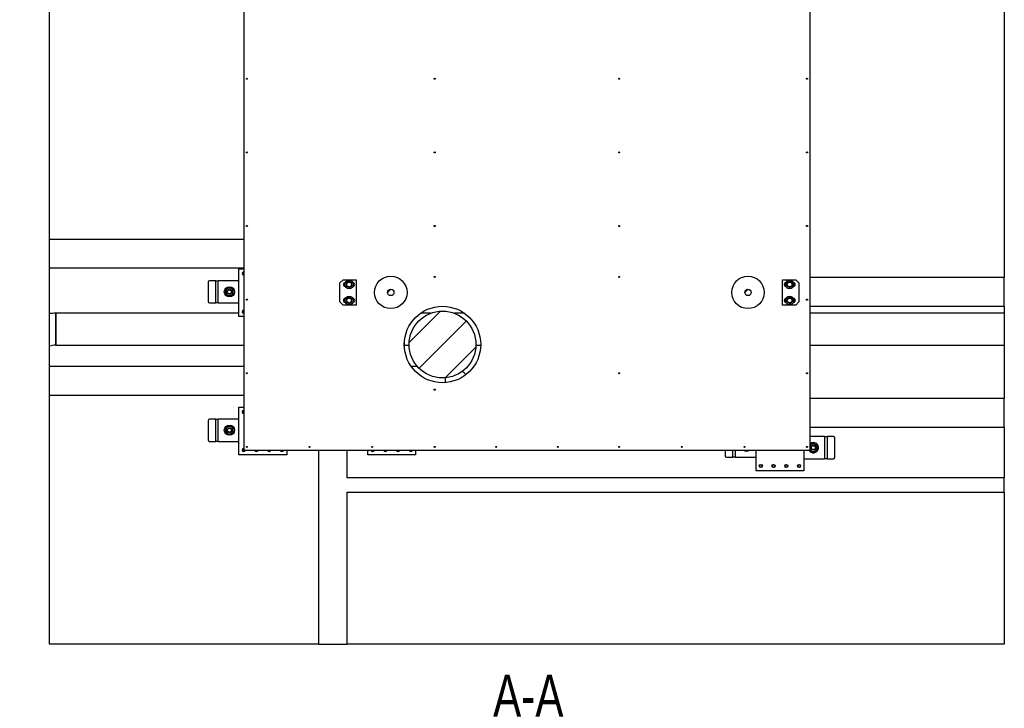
# Model space of a CAD drawing. Header units: millimetres. Extents: x 5 to 589, y 5 to 415.
# Tile 51 of 90: x 176 to 299, y 143 to 229. Entities that reach past the tile are written whole.
import ezdxf

# ---------------------------------------------------------------- set-up
doc = ezdxf.new("R2010")
doc.units = ezdxf.units.MM
for name, color, linetype in [('COTES', 1, 'Continuous'), ('NOTES', 6, 'Continuous'), ('TRAIT-FINS', 9, 'Continuous')]:
    doc.layers.add(name, color=color, linetype=linetype)
doc.layers.add('TRAIT-FORT', color=4, linetype='Continuous', lineweight=25)
doc.styles.add('SLDTEXTSTYLE0', font='TXT', dxfattribs={"width": 0.75})
doc.dimstyles.new('SLDDIMSTYLE0', dxfattribs={"dimtxt": 3, "dimasz": 2, "dimexe": 0, "dimexo": 0.0625, "dimgap": 0.75, "dimtad": 1, "dimdec": 0, "dimlfac": 25, "dimrnd": 1e-09, "dimzin": 12, "dimdsep": 46, "dimtxsty": 'SLDTEXTSTYLE0', "dimsah": 1, "dimcen": 0.09, "dimadec": 0, "dimazin": 3, "dimtfac": 1, "dimtdec": 0, "dimtofl": 0, "dimtmove": 0, "dimatfit": 3, "dimfxl": 1, "dimfrac": 2, "dimtolj": 1, "dimtzin": 12, "dimarcsym": 0})

# ---------------------------------------------------------------- blocks, each defined once
blk = doc.blocks.new('_D_2')
at = {"layer": 'COTES', "color": 1, "transparency": 16777216}
for p, q in [((131.51, 282.62), (171.51, 282.62)), ((170.51, 282.62), (170.51, 174.62)), ((155.51, 174.62), (171.51, 174.62))]:
    blk.add_line(p, q, dxfattribs=at)
for points in [[(170.51, 282.62), (170.01, 280.62), (171.01, 280.62)], [(170.51, 174.62), (171.01, 176.62), (170.01, 176.62)]]:
    blk.add_solid(points, dxfattribs=at)
at = {"layer": 'COTES', "color": 1, "transparency": 16777216, "char_height": 3, "attachment_point": 1, "rotation": 90, "style": 'SLDTEXTSTYLE0'}
for s, insert in [('OUVERTURE DALLES FP', (166.64, 212.29)), ('2700', (166.64, 202.3))]:
    blk.add_mtext(s, dxfattribs=dict(at, insert=insert))

msp = doc.modelspace()

# ---------------------------------------------------------------- hatches: boundary and pattern name
at = {"layer": 'TRAIT-FINS'}
h = msp.add_hatch(dxfattribs=at)
h.set_pattern_fill('ANSI31', color=9, style=0)
edge = h.paths.add_edge_path(flags=0)
edge.add_arc((222.166, 194.843), 0.4, 0, 360)
h = msp.add_hatch(dxfattribs=at)
h.set_pattern_fill('ANSI31', color=9, style=0)
edge = h.paths.add_edge_path(flags=0)
edge.add_arc((267.062, 194.843), 0.4, 0, 360)
h = msp.add_hatch(dxfattribs=at)
h.set_pattern_fill('ANSI31', color=9, style=0)
edge = h.paths.add_edge_path(flags=0)
edge.add_arc((228.666, 188.295), 4.2, 0, 360)

# ---------------------------------------------------------------- linework, layer by layer
at = {"layer": 'TRAIT-FORT', "color": 4, "linetype": 'Continuous', "lineweight": 25}
for p, q in [((179.282, 201.517), (179.282, 318.621)), ((299.282, 284.521), (299.282, 196.717)), ((203.682, 241.02), (203.682, 175.021)), ((274.882, 175.021), (274.882, 241.02)), ((203.682, 201.517), (179.282, 201.517)), ((179.282, 197.917), (179.282, 201.517)), ((179.282, 197.917), (203.682, 197.917)), ((179.282, 192.179), (179.282, 197.917)), ((203.082, 197.821), (203.682, 197.821)), ((203.082, 191.821), (203.082, 197.821)), ((199.198, 196.115), (199.198, 193.715)), ((200.163, 196.315), (199.371, 196.315)), ((200.163, 193.515), (200.163, 196.315)), ((200.163, 196.315), (200.483, 196.315)), ((203.082, 196.315), (200.483, 196.315)), ((200.483, 193.515), (200.483, 196.315)), ((215.769, 196.042), (216.169, 196.442)), ((215.769, 193.642), (215.769, 196.042)), ((216.169, 196.442), (217.83, 196.442)), ((217.83, 196.442), (217.83, 193.242)), ((271.413, 193.242), (271.413, 196.442)), ((271.413, 196.442), (273.074, 196.442)), ((272.785, 196.082), (272.79, 196.082)), ((272.79, 195.602), (272.785, 195.602)), ((273.074, 196.442), (273.474, 196.042)), ((273.474, 196.042), (273.474, 193.642)), ((299.282, 196.717), (274.882, 196.717)), ((299.282, 194.917), (299.282, 196.717)), ((299.282, 193.117), (299.282, 194.917)), ((199.371, 193.515), (200.163, 193.515)), ((200.483, 193.515), (200.163, 193.515)), ((200.483, 193.515), (203.082, 193.515)), ((216.169, 193.242), (215.769, 193.642)), ((217.83, 193.242), (216.169, 193.242)), ((273.074, 193.242), (271.413, 193.242)), ((272.785, 194.082), (272.79, 194.082)), ((272.79, 193.602), (272.785, 193.602)), ((273.474, 193.642), (273.074, 193.242)), ((274.882, 193.117), (299.282, 193.117)), ((299.282, 193.117), (299.282, 192.221)), ((203.082, 192.221), (180.049, 192.221)), ((180.049, 188.221), (180.049, 192.221)), ((180.049, 192.221), (180.049, 188.221)), ((227.174, 192.221), (225.904, 192.221)), ((231.427, 192.221), (230.158, 192.221)), ((299.282, 192.221), (274.882, 192.221)), ((299.282, 192.221), (299.282, 190.221)), ((203.682, 191.821), (203.082, 191.821)), ((299.282, 190.221), (299.282, 188.221)), ((180.049, 188.221), (203.682, 188.221)), ((223.882, 187.903), (223.882, 188.686)), ((223.882, 188.221), (224.467, 188.221)), ((232.865, 188.221), (233.465, 188.221)), ((274.882, 188.221), (299.282, 188.221)), ((299.282, 188.221), (299.282, 181.508)), ((179.282, 185.508), (179.282, 188.067)), ((203.682, 185.508), (179.282, 185.508)), ((179.282, 181.908), (179.282, 185.508)), ((225.524, 185.508), (224.758, 185.508)), ((229.053, 183.51), (229.053, 184.113)), ((179.282, 181.908), (203.682, 181.908)), ((179.282, 150.621), (179.282, 181.908)), ((299.282, 181.508), (274.882, 181.508)), ((299.282, 179.708), (299.282, 181.508)), ((203.082, 180.421), (203.682, 180.421)), ((203.082, 174.421), (203.082, 180.421)), ((299.282, 177.908), (299.282, 179.708)), ((199.198, 178.715), (199.198, 176.315)), ((200.163, 178.915), (199.371, 178.915)), ((200.163, 176.115), (200.163, 178.915)), ((200.163, 178.915), (200.483, 178.915)), ((203.082, 178.915), (200.483, 178.915)), ((200.483, 176.115), (200.483, 178.915)), ((274.882, 177.908), (299.282, 177.908)), ((299.282, 177.908), (299.282, 171.521)), ((199.371, 176.115), (200.163, 176.115)), ((200.483, 176.115), (200.163, 176.115)), ((200.483, 176.115), (203.082, 176.115)), ((276.681, 176.726), (274.882, 176.726)), ((276.681, 176.726), (276.681, 173.926)), ((276.681, 176.726), (277.001, 176.726)), ((277.001, 176.726), (277.001, 173.926)), ((277.793, 176.726), (277.001, 176.726)), ((277.966, 174.126), (277.966, 176.526)), ((203.682, 175.021), (274.882, 175.021)), ((209.082, 175.021), (209.082, 174.421)), ((213.082, 175.021), (213.082, 150.621)), ((216.682, 171.521), (216.682, 175.021)), ((219.282, 174.421), (219.282, 175.021)), ((225.282, 175.021), (225.282, 174.421)), ((264.198, 175.021), (264.198, 174.315)), ((265.163, 174.115), (265.163, 175.021)), ((265.483, 174.115), (265.483, 175.021)), ((266.779, 175.021), (266.883, 174.961)), ((266.883, 174.961), (266.987, 175.021)), ((268.082, 172.421), (268.082, 175.021)), ((274.082, 175.021), (274.082, 172.421)), ((209.082, 174.421), (203.082, 174.421)), ((225.282, 174.421), (219.282, 174.421)), ((264.371, 174.115), (265.163, 174.115)), ((265.483, 174.115), (265.163, 174.115)), ((265.483, 174.115), (268.082, 174.115)), ((274.082, 173.926), (276.681, 173.926)), ((277.001, 173.926), (276.681, 173.926)), ((277.001, 173.926), (277.793, 173.926)), ((274.082, 172.421), (268.082, 172.421)), ((299.282, 171.521), (216.682, 171.521)), ((299.282, 169.721), (299.282, 171.521)), ((216.682, 150.621), (216.682, 169.721)), ((216.682, 169.721), (299.282, 169.721)), ((299.282, 169.721), (299.282, 150.621)), ((213.082, 150.621), (179.282, 150.621)), ((213.082, 150.621), (214.882, 150.621)), ((214.882, 150.621), (216.682, 150.621)), ((299.282, 150.621), (216.682, 150.621))]:
    msp.add_line(p, q, dxfattribs=at)
for centre, radius in [((204.082, 221.706), 0.068), ((227.682, 221.706), 0.068), ((250.882, 221.706), 0.068), ((274.482, 221.706), 0.068), ((204.082, 212.449), 0.068), ((227.682, 212.449), 0.068), ((250.882, 212.449), 0.068), ((274.482, 212.449), 0.068), ((204.082, 203.192), 0.068), ((227.682, 203.192), 0.068), ((250.882, 203.192), 0.068), ((274.482, 203.192), 0.068), ((222.166, 194.843), 2.04), ((227.682, 196.792), 0.068), ((250.882, 196.792), 0.068), ((267.062, 194.843), 2.04), ((201.883, 194.915), 0.64), ((216.926, 195.842), 0.54), ((216.926, 195.842), 0.299), ((272.302, 195.842), 0.54), ((272.302, 195.842), 0.299), ((201.883, 194.915), 0.32), ((201.883, 194.915), 0.244), ((216.926, 193.842), 0.54), ((222.166, 194.843), 0.4), ((267.062, 194.843), 0.4), ((272.302, 193.842), 0.54), ((204.082, 193.935), 0.068), ((216.926, 193.842), 0.299), ((228.666, 188.295), 4.8), ((272.302, 193.842), 0.299), ((274.482, 193.935), 0.068), ((228.666, 188.295), 4.2), ((204.082, 184.678), 0.068), ((250.882, 184.678), 0.068), ((274.482, 184.678), 0.068), ((227.682, 182.621), 0.068), ((201.883, 177.515), 0.64), ((201.883, 177.515), 0.32), ((201.883, 177.515), 0.244), ((204.082, 175.421), 0.068), ((211.949, 175.421), 0.068), ((219.815, 175.421), 0.068), ((227.682, 175.421), 0.068), ((235.415, 175.421), 0.068), ((243.149, 175.421), 0.068), ((250.882, 175.421), 0.068), ((258.749, 175.421), 0.068), ((266.615, 175.421), 0.068), ((274.482, 175.421), 0.068), ((275.281, 175.326), 0.32), ((275.281, 175.326), 0.244), ((268.682, 173.021), 0.2), ((268.682, 173.021), 0.172), ((270.282, 173.021), 0.2), ((270.282, 173.021), 0.172), ((271.882, 173.021), 0.2), ((271.882, 173.021), 0.172), ((273.482, 173.021), 0.2), ((273.482, 173.021), 0.172)]:
    msp.add_circle(centre, radius, dxfattribs=at)
for centre, radius, start, end in [((203.682, 197.221), 0.2, 90, 270), ((203.682, 197.221), 0.172, 90, 270), ((199.386, 196.128), 0.188, 94.40195, 183.81126), ((216.452, 195.842), 0.24, 90, 270), ((216.926, 195.842), 0.374, 144.61998, 155.38002), ((216.926, 195.842), 0.374, 204.61998, 215.38002), ((216.926, 195.842), 0.374, 84.61998, 95.38002), ((216.926, 195.842), 0.374, 24.61998, 35.38002), ((216.926, 195.842), 0.374, 324.61998, 335.38002), ((217.403, 195.842), 0.24, 270, 90), ((271.84, 195.842), 0.24, 95.02864, 265.41614), ((272.302, 195.842), 0.374, 144.61998, 155.38002), ((272.302, 195.842), 0.374, 204.61998, 215.38002), ((272.302, 195.842), 0.374, 84.61998, 95.38002), ((272.302, 195.842), 0.374, 24.61998, 35.38002), ((272.302, 195.842), 0.374, 324.61998, 335.38002), ((272.79, 195.842), 0.24, 270, 90), ((201.883, 194.915), 0.48, 120, 180), ((201.883, 194.915), 0.48, 180, 240), ((201.883, 194.915), 0.48, 60, 120), ((201.883, 194.915), 0.48, 240, 300), ((201.883, 194.915), 0.48, 360, 60), ((201.883, 194.915), 0.48, 300, 360), ((216.926, 195.842), 0.374, 264.61998, 275.38002), ((272.302, 195.842), 0.374, 264.61998, 275.38002), ((199.386, 193.703), 0.188, 176.18874, 265.59805), ((216.452, 193.842), 0.24, 90, 270), ((216.926, 193.842), 0.374, 144.61998, 155.38002), ((216.926, 193.842), 0.374, 204.61998, 215.38002), ((216.926, 193.842), 0.374, 84.61998, 95.38002), ((216.926, 193.842), 0.374, 264.61998, 275.38002), ((216.926, 193.842), 0.374, 24.61998, 35.38002), ((216.926, 193.842), 0.374, 324.61998, 335.38002), ((217.403, 193.842), 0.24, 270, 90), ((271.84, 193.842), 0.24, 95.02864, 265.41614), ((272.302, 193.842), 0.374, 144.61998, 155.38002), ((272.302, 193.842), 0.374, 204.61998, 215.38002), ((272.302, 193.842), 0.374, 84.61998, 95.38002), ((272.302, 193.842), 0.374, 264.61998, 275.38002), ((272.302, 193.842), 0.374, 24.61998, 35.38002), ((272.302, 193.842), 0.374, 324.61998, 335.38002), ((272.79, 193.842), 0.24, 270, 90), ((180.049, 186.221), 6, 89.99961, 97.34164), ((203.682, 192.421), 0.2, 90, 270), ((203.682, 192.421), 0.172, 90, 270), ((180.049, 186.221), 2, 90.0012, 112.48122), ((229.053, 181.708), 3.8, 47.52805, 56.91577), ((203.682, 179.821), 0.2, 90, 270), ((203.682, 179.821), 0.172, 90, 270), ((199.386, 178.728), 0.188, 94.40195, 183.81126), ((201.883, 177.515), 0.48, 120, 180), ((201.883, 177.515), 0.48, 180, 240), ((201.883, 177.515), 0.48, 60, 120), ((201.883, 177.515), 0.48, 240, 300), ((201.883, 177.515), 0.48, 360, 60), ((201.883, 177.515), 0.48, 300, 360), ((199.386, 176.303), 0.188, 176.18874, 265.59805), ((275.281, 175.326), 0.64, 208.52132, 128.56059), ((275.281, 175.326), 0.48, 120, 146.21422), ((275.281, 175.326), 0.48, 60, 120), ((275.281, 175.326), 0.48, 0, 60), ((277.778, 176.539), 0.188, 356.18874, 85.59805), ((203.682, 175.021), 0.2, 90, 360), ((203.682, 175.021), 0.172, 90, 360), ((205.282, 175.021), 0.2, 180, 360), ((205.282, 175.021), 0.172, 180, 360), ((206.882, 175.021), 0.2, 180, 360), ((206.882, 175.021), 0.172, 180, 360), ((208.482, 175.021), 0.2, 180, 360), ((208.482, 175.021), 0.172, 180, 360), ((219.882, 175.021), 0.2, 180, 360), ((219.882, 175.021), 0.172, 180, 360), ((221.482, 175.021), 0.2, 180, 360), ((221.482, 175.021), 0.172, 180, 360), ((223.082, 175.021), 0.2, 180, 360), ((223.082, 175.021), 0.172, 180, 360), ((224.682, 175.021), 0.2, 180, 360), ((224.682, 175.021), 0.172, 180, 360), ((266.883, 175.515), 0.64, 230.58021, 309.41979), ((275.281, 175.326), 0.48, 213.78578, 240), ((275.281, 175.326), 0.48, 240, 300), ((275.281, 175.326), 0.48, 300, 0), ((264.386, 174.303), 0.188, 176.18874, 265.59805), ((277.778, 174.114), 0.188, 274.40195, 3.81126)]:
    msp.add_arc(centre, radius, start, end, dxfattribs=at)
for points, knots in [([(216.586, 195.686), (216.586, 195.699), (216.586, 195.724), (216.586, 195.761), (216.586, 195.799), (216.586, 195.837), (216.586, 195.875), (216.586, 195.913), (216.586, 195.951), (216.586, 195.979), (216.586, 195.995), (216.586, 195.998)], [0, 0, 0, 0, 0.12021447, 0.24049905, 0.36103074, 0.48166093, 0.60331764, 0.72508065, 0.84713528, 0.96927319, 1, 1, 1, 1]), ([(216.621, 196.059), (216.643, 196.072), (216.687, 196.097), (216.755, 196.136), (216.823, 196.175), (216.868, 196.202), (216.89, 196.215)], [0, 0, 0, 0, 0.24800992, 0.49674484, 0.74795369, 1, 1, 1, 1]), ([(216.89, 195.47), (216.868, 195.483), (216.824, 195.508), (216.756, 195.547), (216.688, 195.587), (216.643, 195.613), (216.621, 195.626)], [0, 0, 0, 0, 0.24800992, 0.49674484, 0.74795369, 1, 1, 1, 1]), ([(216.961, 196.215), (216.983, 196.202), (217.027, 196.176), (217.095, 196.137), (217.163, 196.098), (217.208, 196.072), (217.23, 196.059)], [0, 0, 0, 0, 0.2480099, 0.4967448, 0.7479537, 1, 1, 1, 1]), ([(217.23, 195.626), (217.208, 195.613), (217.164, 195.587), (217.096, 195.548), (217.028, 195.509), (216.983, 195.483), (216.961, 195.47)], [0, 0, 0, 0, 0.24800992, 0.49674484, 0.74795369, 1, 1, 1, 1]), ([(217.266, 195.998), (217.266, 195.995), (217.266, 195.979), (217.266, 195.951), (217.266, 195.914), (217.266, 195.876), (217.266, 195.838), (217.266, 195.8), (217.266, 195.762), (217.266, 195.724), (217.266, 195.699), (217.266, 195.686)], [0, 0, 0, 0, 0.0307268, 0.1509261, 0.2711995, 0.3917305, 0.5123623, 0.6340321, 0.7558066, 0.8778637, 1, 1, 1, 1]), ([(271.962, 195.686), (271.962, 195.699), (271.962, 195.724), (271.962, 195.761), (271.962, 195.799), (271.962, 195.837), (271.962, 195.875), (271.962, 195.913), (271.962, 195.951), (271.962, 195.979), (271.962, 195.995), (271.962, 195.998)], [0, 0, 0, 0, 0.12021447, 0.24049905, 0.36103074, 0.48166093, 0.60331764, 0.72508065, 0.84713528, 0.96927319, 1, 1, 1, 1]), ([(271.997, 196.059), (272.019, 196.072), (272.063, 196.097), (272.131, 196.136), (272.199, 196.175), (272.244, 196.202), (272.266, 196.215)], [0, 0, 0, 0, 0.24800992, 0.49674484, 0.74795369, 1, 1, 1, 1]), ([(272.266, 195.47), (272.244, 195.483), (272.2, 195.508), (272.132, 195.547), (272.064, 195.587), (272.019, 195.613), (271.997, 195.626)], [0, 0, 0, 0, 0.24800992, 0.49674484, 0.74795369, 1, 1, 1, 1]), ([(272.337, 196.215), (272.359, 196.202), (272.403, 196.176), (272.471, 196.137), (272.539, 196.098), (272.584, 196.072), (272.606, 196.059)], [0, 0, 0, 0, 0.2480099, 0.4967448, 0.7479537, 1, 1, 1, 1]), ([(272.606, 195.626), (272.584, 195.613), (272.54, 195.587), (272.472, 195.548), (272.404, 195.509), (272.359, 195.483), (272.337, 195.47)], [0, 0, 0, 0, 0.24800992, 0.49674484, 0.74795369, 1, 1, 1, 1]), ([(272.642, 195.998), (272.642, 195.995), (272.642, 195.979), (272.642, 195.951), (272.642, 195.914), (272.642, 195.876), (272.642, 195.838), (272.642, 195.8), (272.642, 195.762), (272.642, 195.724), (272.642, 195.699), (272.642, 195.686)], [0, 0, 0, 0, 0.0307268, 0.1509261, 0.2711995, 0.3917305, 0.5123623, 0.6340321, 0.7558066, 0.8778637, 1, 1, 1, 1]), ([(201.643, 195.331), (201.603, 195.308), (201.522, 195.261), (201.443, 195.215), (201.403, 195.192)], [0, 0, 0, 0, 0.4978438, 1, 1, 1, 1]), ([(201.403, 195.192), (201.403, 195.147), (201.403, 195.055), (201.403, 194.962), (201.403, 194.915)], [0, 0, 0, 0, 0.49816549, 1, 1, 1, 1]), ([(201.403, 194.915), (201.403, 194.869), (201.403, 194.776), (201.403, 194.684), (201.403, 194.638)], [0, 0, 0, 0, 0.49784375, 1, 1, 1, 1]), ([(201.403, 194.638), (201.443, 194.615), (201.522, 194.569), (201.603, 194.523), (201.643, 194.499)], [0, 0, 0, 0, 0.4981655, 1, 1, 1, 1]), ([(201.883, 195.469), (201.843, 195.447), (201.764, 195.401), (201.683, 195.354), (201.643, 195.331)], [0, 0, 0, 0, 0.4981655, 1, 1, 1, 1]), ([(201.643, 194.499), (201.683, 194.476), (201.764, 194.43), (201.843, 194.384), (201.883, 194.361)], [0, 0, 0, 0, 0.49784375, 1, 1, 1, 1]), ([(202.123, 195.331), (202.083, 195.354), (202.002, 195.4), (201.923, 195.446), (201.883, 195.469)], [0, 0, 0, 0, 0.4978438, 1, 1, 1, 1]), ([(201.883, 194.361), (201.923, 194.384), (202.002, 194.43), (202.083, 194.476), (202.123, 194.499)], [0, 0, 0, 0, 0.4981655, 1, 1, 1, 1]), ([(202.363, 195.192), (202.323, 195.215), (202.244, 195.261), (202.163, 195.307), (202.123, 195.331)], [0, 0, 0, 0, 0.4981655, 1, 1, 1, 1]), ([(202.123, 194.499), (202.163, 194.523), (202.244, 194.569), (202.323, 194.615), (202.363, 194.638)], [0, 0, 0, 0, 0.4978437, 1, 1, 1, 1]), ([(202.363, 194.915), (202.363, 194.961), (202.363, 195.054), (202.363, 195.146), (202.363, 195.192)], [0, 0, 0, 0, 0.4978438, 1, 1, 1, 1]), ([(202.363, 194.638), (202.363, 194.684), (202.363, 194.775), (202.363, 194.868), (202.363, 194.915)], [0, 0, 0, 0, 0.4981655, 1, 1, 1, 1]), ([(216.586, 193.686), (216.586, 193.699), (216.586, 193.724), (216.586, 193.761), (216.586, 193.799), (216.586, 193.837), (216.586, 193.875), (216.586, 193.913), (216.586, 193.951), (216.586, 193.979), (216.586, 193.995), (216.586, 193.998)], [0, 0, 0, 0, 0.12021447, 0.24049905, 0.36103074, 0.48166093, 0.60331764, 0.72508065, 0.84713528, 0.96927319, 1, 1, 1, 1]), ([(216.621, 194.059), (216.643, 194.072), (216.687, 194.097), (216.755, 194.136), (216.823, 194.175), (216.868, 194.202), (216.89, 194.215)], [0, 0, 0, 0, 0.24800992, 0.49674484, 0.74795369, 1, 1, 1, 1]), ([(216.89, 193.47), (216.868, 193.483), (216.824, 193.508), (216.756, 193.547), (216.688, 193.587), (216.643, 193.613), (216.621, 193.626)], [0, 0, 0, 0, 0.24800992, 0.49674484, 0.74795369, 1, 1, 1, 1]), ([(216.961, 194.215), (216.983, 194.202), (217.027, 194.176), (217.095, 194.137), (217.163, 194.098), (217.208, 194.072), (217.23, 194.059)], [0, 0, 0, 0, 0.2480099, 0.4967448, 0.7479537, 1, 1, 1, 1]), ([(217.23, 193.626), (217.208, 193.613), (217.164, 193.587), (217.096, 193.548), (217.028, 193.509), (216.983, 193.483), (216.961, 193.47)], [0, 0, 0, 0, 0.24800992, 0.49674484, 0.74795369, 1, 1, 1, 1]), ([(217.266, 193.998), (217.266, 193.995), (217.266, 193.979), (217.266, 193.951), (217.266, 193.914), (217.266, 193.876), (217.266, 193.838), (217.266, 193.8), (217.266, 193.762), (217.266, 193.724), (217.266, 193.699), (217.266, 193.686)], [0, 0, 0, 0, 0.0307268, 0.1509261, 0.2711995, 0.3917305, 0.5123623, 0.6340321, 0.7558066, 0.8778637, 1, 1, 1, 1]), ([(271.962, 193.686), (271.962, 193.699), (271.962, 193.724), (271.962, 193.761), (271.962, 193.799), (271.962, 193.837), (271.962, 193.875), (271.962, 193.913), (271.962, 193.951), (271.962, 193.979), (271.962, 193.995), (271.962, 193.998)], [0, 0, 0, 0, 0.12021447, 0.24049905, 0.36103074, 0.48166093, 0.60331764, 0.72508065, 0.84713528, 0.96927319, 1, 1, 1, 1]), ([(271.997, 194.059), (272.019, 194.072), (272.063, 194.097), (272.131, 194.136), (272.199, 194.175), (272.244, 194.202), (272.266, 194.215)], [0, 0, 0, 0, 0.24800992, 0.49674484, 0.74795369, 1, 1, 1, 1]), ([(272.266, 193.47), (272.244, 193.483), (272.2, 193.508), (272.132, 193.547), (272.064, 193.587), (272.019, 193.613), (271.997, 193.626)], [0, 0, 0, 0, 0.24800992, 0.49674484, 0.74795369, 1, 1, 1, 1]), ([(272.337, 194.215), (272.359, 194.202), (272.403, 194.176), (272.471, 194.137), (272.539, 194.098), (272.584, 194.072), (272.606, 194.059)], [0, 0, 0, 0, 0.2480099, 0.4967448, 0.7479537, 1, 1, 1, 1]), ([(272.606, 193.626), (272.584, 193.613), (272.54, 193.587), (272.472, 193.548), (272.404, 193.509), (272.359, 193.483), (272.337, 193.47)], [0, 0, 0, 0, 0.24800992, 0.49674484, 0.74795369, 1, 1, 1, 1]), ([(272.642, 193.998), (272.642, 193.995), (272.642, 193.979), (272.642, 193.951), (272.642, 193.914), (272.642, 193.876), (272.642, 193.838), (272.642, 193.8), (272.642, 193.762), (272.642, 193.724), (272.642, 193.699), (272.642, 193.686)], [0, 0, 0, 0, 0.0307268, 0.1509261, 0.2711995, 0.3917305, 0.5123623, 0.6340321, 0.7558066, 0.8778637, 1, 1, 1, 1]), ([(179.282, 188.075), (179.282, 188.073), (179.282, 188.07), (179.282, 188.093), (179.282, 188.137), (179.282, 188.225), (179.282, 188.377), (179.282, 188.577), (179.282, 188.78), (179.282, 188.963), (179.282, 189.111), (179.282, 189.269), (179.282, 189.433), (179.282, 189.602), (179.282, 189.776), (179.282, 189.954), (179.282, 190.134), (179.282, 190.311), (179.282, 190.485), (179.282, 190.66), (179.282, 190.829), (179.282, 190.991), (179.282, 191.145), (179.282, 191.294), (179.282, 191.433), (179.282, 191.562), (179.282, 191.679), (179.282, 191.787), (179.282, 191.882), (179.282, 191.964), (179.282, 192.033), (179.282, 192.089), (179.282, 192.134), (179.282, 192.165), (179.282, 192.169), (179.282, 192.172)], [0, 0, 0, 0, 0.0238868, 0.0496183, 0.0753507, 0.1239516, 0.1738244, 0.225137, 0.2777707, 0.3050182, 0.3322658, 0.3602745, 0.3882831, 0.4160347, 0.4437859, 0.4723618, 0.5009373, 0.5283665, 0.5557953, 0.5840524, 0.6123092, 0.6392148, 0.6661201, 0.6938333, 0.7215463, 0.7480163, 0.7744861, 0.8017427, 0.8289991, 0.855174, 0.8813488, 0.9082942, 0.9352395, 0.9674451, 1, 1, 1, 1]), ([(201.643, 177.931), (201.603, 177.908), (201.522, 177.861), (201.443, 177.815), (201.403, 177.792)], [0, 0, 0, 0, 0.4978438, 1, 1, 1, 1]), ([(201.403, 177.792), (201.403, 177.747), (201.403, 177.655), (201.403, 177.562), (201.403, 177.515)], [0, 0, 0, 0, 0.49816549, 1, 1, 1, 1]), ([(201.403, 177.515), (201.403, 177.469), (201.403, 177.376), (201.403, 177.284), (201.403, 177.238)], [0, 0, 0, 0, 0.49784375, 1, 1, 1, 1]), ([(201.403, 177.238), (201.443, 177.215), (201.522, 177.169), (201.603, 177.123), (201.643, 177.099)], [0, 0, 0, 0, 0.4981655, 1, 1, 1, 1]), ([(201.883, 178.069), (201.843, 178.047), (201.764, 178.001), (201.683, 177.954), (201.643, 177.931)], [0, 0, 0, 0, 0.4981655, 1, 1, 1, 1]), ([(201.643, 177.099), (201.683, 177.076), (201.764, 177.03), (201.843, 176.984), (201.883, 176.961)], [0, 0, 0, 0, 0.49784375, 1, 1, 1, 1]), ([(202.123, 177.931), (202.083, 177.954), (202.002, 178), (201.923, 178.046), (201.883, 178.069)], [0, 0, 0, 0, 0.4978438, 1, 1, 1, 1]), ([(201.883, 176.961), (201.923, 176.984), (202.002, 177.03), (202.083, 177.076), (202.123, 177.099)], [0, 0, 0, 0, 0.4981655, 1, 1, 1, 1]), ([(202.363, 177.792), (202.323, 177.815), (202.244, 177.861), (202.163, 177.907), (202.123, 177.931)], [0, 0, 0, 0, 0.4981655, 1, 1, 1, 1]), ([(202.123, 177.099), (202.163, 177.123), (202.244, 177.169), (202.323, 177.215), (202.363, 177.238)], [0, 0, 0, 0, 0.4978437, 1, 1, 1, 1]), ([(202.363, 177.515), (202.363, 177.561), (202.363, 177.654), (202.363, 177.746), (202.363, 177.792)], [0, 0, 0, 0, 0.4978438, 1, 1, 1, 1]), ([(202.363, 177.238), (202.363, 177.284), (202.363, 177.375), (202.363, 177.468), (202.363, 177.515)], [0, 0, 0, 0, 0.4981655, 1, 1, 1, 1]), ([(275.041, 175.742), (275.001, 175.719), (274.947, 175.688), (274.895, 175.658), (274.882, 175.65)], [0, 0, 0, 0, 0.7534088, 1, 1, 1, 1]), ([(275.281, 175.881), (275.241, 175.858), (275.162, 175.812), (275.081, 175.765), (275.041, 175.742)], [0, 0, 0, 0, 0.49816548, 1, 1, 1, 1]), ([(275.521, 175.742), (275.481, 175.765), (275.4, 175.812), (275.321, 175.858), (275.281, 175.881)], [0, 0, 0, 0, 0.4978437, 1, 1, 1, 1]), ([(275.761, 175.603), (275.721, 175.626), (275.642, 175.672), (275.561, 175.719), (275.521, 175.742)], [0, 0, 0, 0, 0.4981655, 1, 1, 1, 1]), ([(274.85, 175.021), (274.873, 175.007), (274.936, 174.971), (275, 174.934), (275.041, 174.911)], [0, 0, 0, 0, 0.3677215, 1, 1, 1, 1]), ([(275.041, 174.911), (275.081, 174.887), (275.161, 174.841), (275.241, 174.795), (275.281, 174.772)], [0, 0, 0, 0, 0.4978438, 1, 1, 1, 1]), ([(275.281, 174.772), (275.32, 174.795), (275.4, 174.841), (275.48, 174.887), (275.521, 174.911)], [0, 0, 0, 0, 0.4981655, 1, 1, 1, 1]), ([(275.521, 174.911), (275.561, 174.934), (275.641, 174.98), (275.721, 175.026), (275.761, 175.049)], [0, 0, 0, 0, 0.4978438, 1, 1, 1, 1]), ([(275.761, 175.326), (275.761, 175.373), (275.761, 175.466), (275.761, 175.557), (275.761, 175.603)], [0, 0, 0, 0, 0.4978437, 1, 1, 1, 1]), ([(275.761, 175.049), (275.761, 175.095), (275.761, 175.187), (275.761, 175.28), (275.761, 175.326)], [0, 0, 0, 0, 0.49816549, 1, 1, 1, 1])]:
    msp.add_open_spline(points, degree=3, knots=knots, dxfattribs=at)

# ---------------------------------------------------------------- texts
at = {"layer": 'NOTES', "color": 211, "insert": (239.447, 146.783), "char_height": 5.2917, "attachment_point": 2, "style": 'SLDTEXTSTYLE0'}
msp.add_mtext('A-A', dxfattribs=at)

# ---------------------------------------------------------------- dimensions: what is measured, and where the dimension line sits
at = {"layer": 'COTES', "color": 1}
dim = msp.add_linear_dim(base=(170.511, 174.621), p1=(130.511, 282.621), p2=(154.511, 174.621), angle=90, text='<> OUVERTURE DALLES FP', dimstyle='SLDDIMSTYLE0', dxfattribs=at)
dim.commit()
dim.dimension.update_dxf_attribs({"geometry": '_D_2', "text_midpoint": (170.511, 228.621), "dimtype": 160})

doc.saveas('drawing.dxf')
